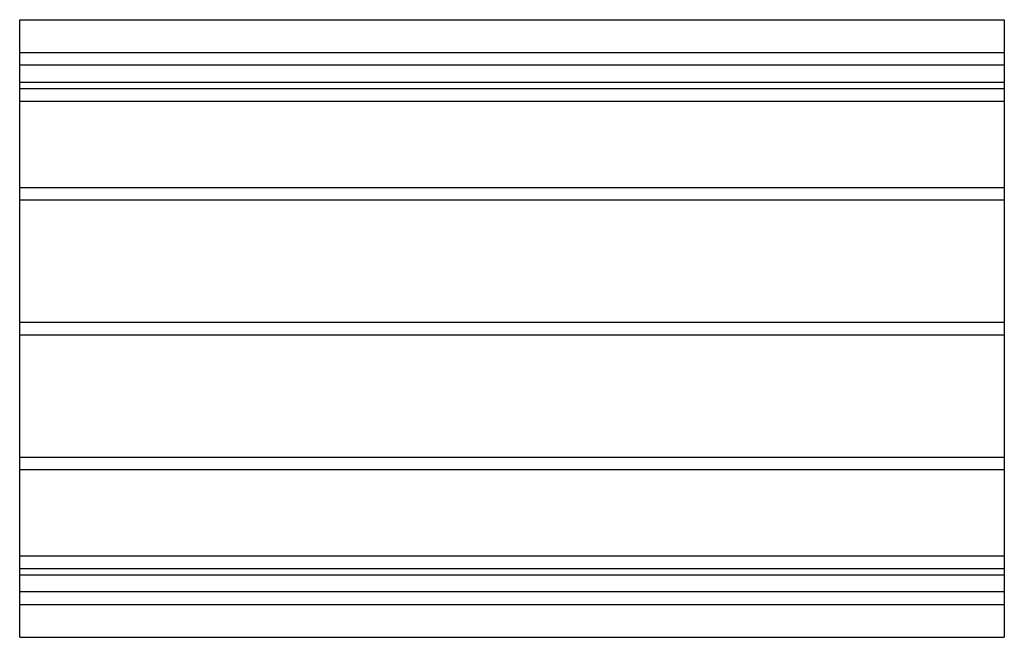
# Model space of a CAD drawing. Header units: millimetres. Extents: x -630 to 630, y -395 to 395.
import ezdxf

# ---------------------------------------------------------------- set-up
doc = ezdxf.new("R2010")
doc.units = ezdxf.units.MM
doc.layers.add('HIDDEN', color=7, linetype='Continuous')
doc.layers.add('THICK', color=7, linetype='Continuous')

msp = doc.modelspace()

# ---------------------------------------------------------------- linework, layer by layer
at = {"layer": 'HIDDEN'}
for p, q in [((-630, 353), (630, 353)), ((630, 337), (-630, 337)), ((-630, 315), (630, 315)), ((-630, 306.8), (630, 306.8)), ((-630, 306.8), (630, 306.8)), ((-630, 290.8), (630, 290.8)), ((-630, 290.8), (630, 290.8)), ((-630, 180.5), (630, 180.5)), ((-630, 180.5), (630, 180.5)), ((-630, 164.5), (630, 164.5)), ((-630, 164.5), (630, 164.5)), ((-630, 8), (630, 8)), ((-630, 8), (630, 8)), ((-630, -8), (630, -8)), ((-630, -8), (630, -8)), ((-630, -164.5), (630, -164.5)), ((-630, -164.5), (630, -164.5)), ((-630, -180.5), (630, -180.5)), ((-630, -180.5), (630, -180.5)), ((-630, -290.8), (630, -290.8)), ((-630, -290.8), (630, -290.8)), ((-630, -306.8), (630, -306.8)), ((-630, -306.8), (630, -306.8)), ((-630, -315), (630, -315)), ((630, -337), (-630, -337)), ((-630, -353), (630, -353))]:
    msp.add_line(p, q, dxfattribs=at)
at = {"layer": 'THICK'}
for p, q in [((-630, 0), (-630, 395)), ((-630, 395), (630, 395)), ((630, 395), (630, 0)), ((630, 0), (630, -395)), ((-630, -395), (-630, 0)), ((-630, -395), (630, -395))]:
    msp.add_line(p, q, dxfattribs=at)

doc.saveas('drawing.dxf')
